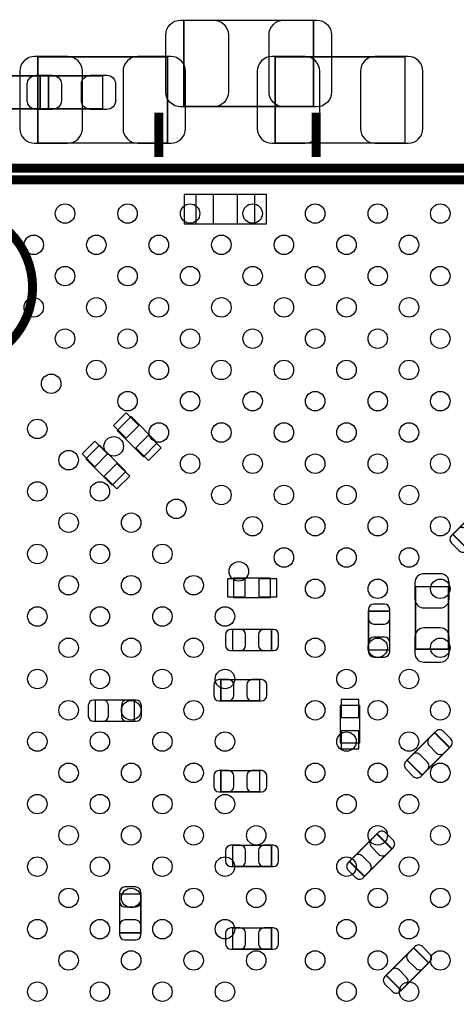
# Model space of a CAD drawing. Extents: x -23 to 100, y -8 to 64.
# Tile 9 of 15: x 26 to 33, y 23 to 39. Entities that reach past the tile are written whole.
import ezdxf

# ---------------------------------------------------------------- set-up
doc = ezdxf.new("R2010")
doc.units = 0
for name, color, linetype in [('PG_ASSEMBLY_BOTTOM', 43, 'CONTINUOUS'), ('PG_ASSEMBLY_TOP', 253, 'CONTINUOUS'), ('PIN_BOTTOM', 211, 'CONTINUOUS'), ('PIN_TOP', 173, 'CONTINUOUS')]:
    doc.layers.add(name, color=color, linetype=linetype)

msp = doc.modelspace()

# ---------------------------------------------------------------- linework, layer by layer
at = {"layer": 'PG_ASSEMBLY_BOTTOM', "const_width": 0.024892}
for points in [[(28.17876, 37.39388), (28.17876, 38.853872), (25.978612, 38.853872), (25.978612, 37.39388), (28.17876, 37.39388)], [(30.004766, 38.853872), (30.004766, 37.39388), (32.204914, 37.39388), (32.204914, 38.853872), (30.004766, 38.853872)], [(33.73628, 30.966918), (33.481518, 31.22168), (33.01492, 30.755082), (33.269682, 30.50032), (33.73628, 30.966918)], [(32.384492, 28.806902), (32.944308, 28.806902), (32.944308, 29.867098), (32.384492, 29.867098), (32.384492, 28.806902)], [(31.586424, 28.792932), (31.946596, 28.792932), (31.946596, 29.452824), (31.586424, 29.452824), (31.586424, 28.792932)], [(29.942282, 28.782518), (29.942282, 29.14269), (29.28239, 29.14269), (29.28239, 28.782518), (29.942282, 28.782518)], [(29.74213, 27.93111), (29.74213, 28.291282), (29.082238, 28.291282), (29.082238, 27.93111), (29.74213, 27.93111)], [(27.61488, 27.583384), (27.61488, 27.943556), (26.954988, 27.943556), (26.954988, 27.583384), (27.61488, 27.583384)], [(32.240728, 26.925524), (32.49549, 26.670762), (32.962088, 27.13736), (32.707326, 27.392122), (32.240728, 26.925524)], [(29.74213, 26.386536), (29.74213, 26.746708), (29.082238, 26.746708), (29.082238, 26.386536), (29.74213, 26.386536)], [(31.983934, 25.41905), (31.729172, 25.673812), (31.262574, 25.207214), (31.517336, 24.952452), (31.983934, 25.41905)], [(29.942282, 25.1206), (29.942282, 25.480772), (29.28239, 25.480772), (29.28239, 25.1206), (29.942282, 25.1206)], [(27.366468, 23.994872), (27.72664, 23.994872), (27.72664, 24.654764), (27.366468, 24.654764), (27.366468, 23.994872)], [(29.942282, 23.719028), (29.942282, 24.0792), (29.28239, 24.0792), (29.28239, 23.719028), (29.942282, 23.719028)], [(32.606742, 23.487634), (32.35198, 23.742396), (31.885382, 23.275798), (32.140144, 23.021036), (32.606742, 23.487634)]]:
    msp.add_lwpolyline(points, dxfattribs=at)
at = {"layer": 'PG_ASSEMBLY_BOTTOM'}
for points in [[(29.659326, 36.521136), (28.659074, 36.521136), (28.659074, 36.021264), (29.659326, 36.021264), (29.659326, 36.521136)], [(27.32659, 32.517588), (27.771852, 32.072326), (28.005278, 32.305752), (27.560016, 32.751014), (27.32659, 32.517588)], [(26.79319, 32.034988), (27.238452, 31.589726), (27.471878, 31.823152), (27.026616, 32.268414), (26.79319, 32.034988)], [(29.297376, 29.68117), (29.927296, 29.68117), (29.927296, 30.01137), (29.297376, 30.01137), (29.297376, 29.68117)], [(31.107634, 27.84983), (31.107634, 27.21991), (31.437834, 27.21991), (31.437834, 27.84983), (31.107634, 27.84983)]]:
    msp.add_lwpolyline(points, dxfattribs=at)
at = {"layer": 'PG_ASSEMBLY_TOP'}
for points, const_width in [([(28.454604, 38.011608), (28.454604, 39.4716), (30.654752, 39.4716), (30.654752, 38.011608), (28.454604, 38.011608)], 0.024892), ([(26.158698, 38.532308), (26.158698, 37.972492), (25.098502, 37.972492), (25.098502, 38.532308), (26.158698, 38.532308)], 0.024892), ([(26.01849, 37.972492), (26.01849, 38.532308), (27.078686, 38.532308), (27.078686, 37.972492), (26.01849, 37.972492)], 0.024892), ([(28.029662, 37.90442), (28.029662, 37.154358)], 0.1524), ([(30.696662, 37.90442), (30.696662, 37.154358)], 0.1524), ([(23.816564, 36.967414), (51.54676, 36.967414), (51.54676, 7.967218), (22.546564, 7.967218), (22.546564, 35.697414), (23.816564, 36.967414)], 0.1524)]:
    msp.add_lwpolyline(points, dxfattribs=dict(at, const_width=const_width))
at = {"layer": 'PG_ASSEMBLY_TOP', "const_width": 0.1524}
for points in [[(23.246588, 8.16737), (50.846736, 8.16737, 0.414127), (51.346608, 8.667242), (51.346608, 36.26739, 0.414127), (50.846736, 36.767262), (24.016716, 36.767262), (22.746716, 35.497262), (22.746716, 8.667242, 0.414127), (23.246588, 8.16737)], [(25.889712, 34.946844, 0.999963), (23.284688, 34.946844, 1.000037), (25.889712, 34.946844)]]:
    msp.add_lwpolyline(points, format="xyb", dxfattribs=at)
at = {"layer": 'PIN_BOTTOM'}
for points in [[(25.923748, 37.3888), (26.483564, 37.3888, 0.414709), (26.733754, 37.63899), (26.733754, 38.608762, 0.414709), (26.483564, 38.858952), (25.923748, 38.858952, 0.414709), (25.673558, 38.608762), (25.673558, 37.63899, 0.414709)], [(28.233624, 38.858952), (27.673808, 38.858952, 0.414709), (27.423618, 38.608762), (27.423618, 37.63899, 0.414709), (27.673808, 37.3888), (28.233624, 37.3888, 0.414709), (28.483814, 37.63899), (28.483814, 38.608762, 0.414709)], [(29.949902, 37.3888), (30.509718, 37.3888, 0.414709), (30.759908, 37.63899), (30.759908, 38.608762, 0.414709), (30.509718, 38.858952), (29.949902, 38.858952, 0.414709), (29.699712, 38.608762), (29.699712, 37.63899, 0.414709)], [(32.259778, 38.858952), (31.699962, 38.858952, 0.414709), (31.449772, 38.608762), (31.449772, 37.63899, 0.414709), (31.699962, 37.3888), (32.259778, 37.3888, 0.414709), (32.509968, 37.63899), (32.509968, 38.608762, 0.414709)], [(33.2486, 30.479238), (33.36163, 30.592268, 0.414276), (33.361376, 30.719776), (33.234376, 30.846776, 0.414276), (33.106868, 30.84703), (32.993838, 30.734, 0.414276), (32.994092, 30.606492), (33.121092, 30.479492, 0.414276)], [(32.374332, 29.936948), (32.374332, 29.65704, 0.414846), (32.524446, 29.506926), (32.804354, 29.506926, 0.414846), (32.954468, 29.65704), (32.954468, 29.936948, 0.414846), (32.804354, 30.087062), (32.524446, 30.087062, 0.414846)], [(31.586424, 29.482796), (31.586424, 29.322776, 0.413587), (31.676594, 29.23286), (31.856426, 29.23286, 0.413587), (31.946596, 29.322776), (31.946596, 29.482796, 0.413587), (31.856426, 29.572712), (31.676594, 29.572712, 0.413587)], [(29.252418, 28.782518), (29.412438, 28.782518, 0.413587), (29.502354, 28.872688), (29.502354, 29.05252, 0.413587), (29.412438, 29.14269), (29.252418, 29.14269, 0.413587), (29.162502, 29.05252), (29.162502, 28.872688, 0.413587)], [(29.972254, 29.14269), (29.812234, 29.14269, 0.413587), (29.722318, 29.05252), (29.722318, 28.872688, 0.413587), (29.812234, 28.782518), (29.972254, 28.782518, 0.413587), (30.06217, 28.872688), (30.06217, 29.05252, 0.413587)], [(32.954468, 28.737052), (32.954468, 29.01696, 0.414846), (32.804354, 29.167074), (32.524446, 29.167074, 0.414846), (32.374332, 29.01696), (32.374332, 28.737052, 0.414846), (32.524446, 28.586938), (32.804354, 28.586938, 0.414846)], [(31.946596, 28.76296), (31.946596, 28.92298, 0.413587), (31.856426, 29.012896), (31.676594, 29.012896, 0.413587), (31.586424, 28.92298), (31.586424, 28.76296, 0.413587), (31.676594, 28.673044), (31.856426, 28.673044, 0.413587)], [(29.052266, 27.93111), (29.212286, 27.93111, 0.413587), (29.302202, 28.02128), (29.302202, 28.201112, 0.413587), (29.212286, 28.291282), (29.052266, 28.291282, 0.413587), (28.96235, 28.201112), (28.96235, 28.02128, 0.413587)], [(29.772102, 28.291282), (29.612082, 28.291282, 0.413587), (29.522166, 28.201112), (29.522166, 28.02128, 0.413587), (29.612082, 27.93111), (29.772102, 27.93111, 0.413587), (29.862018, 28.02128), (29.862018, 28.201112, 0.413587)], [(26.925016, 27.583384), (27.085036, 27.583384, 0.413587), (27.174952, 27.673554), (27.174952, 27.853386, 0.413587), (27.085036, 27.943556), (26.925016, 27.943556, 0.413587), (26.8351, 27.853386), (26.8351, 27.673554, 0.413587)], [(27.644852, 27.943556), (27.484832, 27.943556, 0.413587), (27.394916, 27.853386), (27.394916, 27.673554, 0.413587), (27.484832, 27.583384), (27.644852, 27.583384, 0.413587), (27.734768, 27.673554), (27.734768, 27.853386, 0.413587)], [(32.728408, 27.413204), (32.615378, 27.300174, 0.414276), (32.615632, 27.172666), (32.742632, 27.045666, 0.414276), (32.87014, 27.045412), (32.98317, 27.158442, 0.414276), (32.982916, 27.28595), (32.855916, 27.41295, 0.414276)], [(32.474408, 26.64968), (32.587438, 26.76271, 0.414276), (32.587184, 26.890218), (32.460184, 27.017218, 0.414276), (32.332676, 27.017472), (32.219646, 26.904442, 0.414276), (32.2199, 26.776934), (32.3469, 26.649934, 0.414276)], [(29.052266, 26.386536), (29.212286, 26.386536, 0.413587), (29.302202, 26.476706), (29.302202, 26.656538, 0.413587), (29.212286, 26.746708), (29.052266, 26.746708, 0.413587), (28.96235, 26.656538), (28.96235, 26.476706, 0.413587)], [(29.772102, 26.746708), (29.612082, 26.746708, 0.413587), (29.522166, 26.656538), (29.522166, 26.476706, 0.413587), (29.612082, 26.386536), (29.772102, 26.386536, 0.413587), (29.862018, 26.476706), (29.862018, 26.656538, 0.413587)], [(31.750254, 25.694894), (31.637224, 25.581864, 0.414276), (31.637478, 25.454356), (31.764478, 25.327356, 0.414276), (31.891986, 25.327102), (32.005016, 25.440132, 0.414276), (32.004762, 25.56764), (31.877762, 25.69464, 0.414276)], [(29.252418, 25.1206), (29.412438, 25.1206, 0.413587), (29.502354, 25.21077), (29.502354, 25.390602, 0.413587), (29.412438, 25.480772), (29.252418, 25.480772, 0.413587), (29.162502, 25.390602), (29.162502, 25.21077, 0.413587)], [(29.972254, 25.480772), (29.812234, 25.480772, 0.413587), (29.722318, 25.390602), (29.722318, 25.21077, 0.413587), (29.812234, 25.1206), (29.972254, 25.1206, 0.413587), (30.06217, 25.21077), (30.06217, 25.390602, 0.413587)], [(31.496254, 24.93137), (31.609284, 25.0444, 0.414276), (31.60903, 25.171908), (31.48203, 25.298908, 0.414276), (31.354522, 25.299162), (31.241492, 25.186132, 0.414276), (31.241746, 25.058624), (31.368746, 24.931624, 0.414276)], [(27.366468, 24.684736), (27.366468, 24.524716, 0.413587), (27.456638, 24.4348), (27.63647, 24.4348, 0.413587), (27.72664, 24.524716), (27.72664, 24.684736, 0.413587), (27.63647, 24.774652), (27.456638, 24.774652, 0.413587)], [(27.72664, 23.9649), (27.72664, 24.12492, 0.413587), (27.63647, 24.214836), (27.456638, 24.214836, 0.413587), (27.366468, 24.12492), (27.366468, 23.9649, 0.413587), (27.456638, 23.874984), (27.63647, 23.874984, 0.413587)], [(29.252418, 23.719028), (29.412438, 23.719028, 0.413587), (29.502354, 23.809198), (29.502354, 23.98903, 0.413587), (29.412438, 24.0792), (29.252418, 24.0792, 0.413587), (29.162502, 23.98903), (29.162502, 23.809198, 0.413587)], [(29.972254, 24.0792), (29.812234, 24.0792, 0.413587), (29.722318, 23.98903), (29.722318, 23.809198, 0.413587), (29.812234, 23.719028), (29.972254, 23.719028, 0.413587), (30.06217, 23.809198), (30.06217, 23.98903, 0.413587)], [(32.373062, 23.763478), (32.260032, 23.650448, 0.414276), (32.260286, 23.52294), (32.387286, 23.39594, 0.414276), (32.514794, 23.395686), (32.627824, 23.508716, 0.414276), (32.62757, 23.636224), (32.50057, 23.763224, 0.414276)], [(32.119062, 22.999954), (32.232092, 23.112984, 0.414276), (32.231838, 23.240492), (32.104838, 23.367492, 0.414276), (31.97733, 23.367746), (31.8643, 23.254716, 0.414276), (31.864554, 23.127208), (31.991554, 23.000208, 0.414276)]]:
    msp.add_lwpolyline(points, format="xyb", close=True, dxfattribs=at)
for points in [[(28.459049, 36.021137), (28.959175, 36.021137), (28.959175, 36.521263), (28.459049, 36.521263)], [(29.359225, 36.021137), (29.859351, 36.021137), (29.859351, 36.521263), (29.359225, 36.521263)], [(27.477212, 32.815918), (27.261686, 32.600392), (27.477212, 32.384866), (27.692738, 32.600392)], [(27.854656, 32.438474), (27.63913, 32.222948), (27.854656, 32.007422), (28.070182, 32.222948)], [(26.943812, 32.333318), (26.728286, 32.117792), (26.943812, 31.902266), (27.159338, 32.117792)], [(27.321256, 31.955874), (27.10573, 31.740348), (27.321256, 31.524822), (27.536782, 31.740348)], [(29.192982, 29.99867), (29.192982, 29.69387), (29.497782, 29.69387), (29.497782, 29.99867)], [(29.72689, 29.99867), (29.72689, 29.69387), (30.03169, 29.69387), (30.03169, 29.99867)], [(31.425134, 27.954224), (31.120334, 27.954224), (31.120334, 27.649424), (31.425134, 27.649424)], [(31.425134, 27.420316), (31.120334, 27.420316), (31.120334, 27.115516), (31.425134, 27.115516)]]:
    msp.add_lwpolyline(points, close=True, dxfattribs=at)
at = {"layer": 'PIN_TOP'}
for points in [[(28.39974, 39.47668), (28.959556, 39.47668, -0.414709), (29.209746, 39.22649), (29.209746, 38.256718, -0.414709), (28.959556, 38.006528), (28.39974, 38.006528, -0.414709), (28.14955, 38.256718), (28.14955, 39.22649, -0.414709)], [(30.709616, 38.006528), (30.1498, 38.006528, -0.414709), (29.89961, 38.256718), (29.89961, 39.22649, -0.414709), (30.1498, 39.47668), (30.709616, 39.47668, -0.414709), (30.959806, 39.22649), (30.959806, 38.256718, -0.414709)], [(26.228548, 37.962332), (25.94864, 37.962332, -0.414846), (25.798526, 38.112446), (25.798526, 38.392354, -0.414846), (25.94864, 38.542468), (26.228548, 38.542468, -0.414846), (26.378662, 38.392354), (26.378662, 38.112446, -0.414846)], [(25.94864, 38.542468), (26.228548, 38.542468, -0.414846), (26.378662, 38.392354), (26.378662, 38.112446, -0.414846), (26.228548, 37.962332), (25.94864, 37.962332, -0.414846), (25.798526, 38.112446), (25.798526, 38.392354, -0.414846)], [(27.148536, 37.962332), (26.868628, 37.962332, -0.414846), (26.718514, 38.112446), (26.718514, 38.392354, -0.414846), (26.868628, 38.542468), (27.148536, 38.542468, -0.414846), (27.29865, 38.392354), (27.29865, 38.112446, -0.414846)]]:
    msp.add_lwpolyline(points, format="xyb", close=True, dxfattribs=at)
for centre in [(26.44013, 36.195254), (27.500834, 36.195254), (28.561284, 36.195254), (29.621988, 36.195254), (30.682692, 36.195254), (31.743396, 36.195254), (32.8041, 36.195254), (25.909778, 35.664902), (26.970482, 35.664902), (28.031186, 35.664902), (29.091636, 35.664902), (30.15234, 35.664902), (31.213044, 35.664902), (32.273748, 35.664902), (26.44013, 35.13455), (27.500834, 35.13455), (28.561284, 35.13455), (29.621988, 35.13455), (30.682692, 35.13455), (31.743396, 35.13455), (32.8041, 35.13455), (25.909778, 34.604198), (26.970482, 34.604198), (28.031186, 34.604198), (29.091636, 34.604198), (30.15234, 34.604198), (31.213044, 34.604198), (32.273748, 34.604198), (26.44013, 34.073846), (27.500834, 34.073846), (28.561284, 34.073846), (29.621988, 34.073846), (30.682692, 34.073846), (31.743396, 34.073846), (32.8041, 34.073846), (26.970482, 33.543494), (28.031186, 33.543494), (29.091636, 33.543494), (30.15234, 33.543494), (31.213044, 33.543494), (32.273748, 33.543494), (26.20518, 33.308798), (27.500834, 33.013142), (28.561284, 33.013142), (29.621988, 33.013142), (30.682692, 33.013142), (31.743396, 33.013142), (32.8041, 33.013142), (25.970484, 32.543496), (28.031186, 32.48279), (29.091636, 32.48279), (30.15234, 32.48279), (31.213044, 32.48279), (32.273748, 32.48279), (27.265884, 32.248094), (26.500836, 32.013144), (28.561284, 31.952692), (29.621988, 31.952692), (30.682692, 31.952692), (31.743396, 31.952692), (32.8041, 31.952692), (25.970484, 31.482792), (27.031188, 31.482792), (29.091636, 31.42234), (30.15234, 31.42234), (31.213044, 31.42234), (32.273748, 31.42234), (28.326588, 31.18739), (26.500836, 30.952694), (27.561286, 30.952694), (29.621988, 30.891988), (30.682692, 30.891988), (31.743396, 30.891988), (32.8041, 30.891988), (25.970484, 30.422342), (27.031188, 30.422342), (28.091638, 30.422342), (30.15234, 30.361636), (31.213044, 30.361636), (32.273748, 30.361636), (29.387292, 30.126686), (26.500836, 29.89199), (27.561286, 29.89199), (28.62199, 29.89199), (30.682692, 29.831284), (31.743396, 29.831284), (32.8041, 29.831284), (25.970484, 29.361638), (27.031188, 29.361638), (28.091638, 29.361638), (29.152342, 29.361638), (26.500836, 28.831286), (27.561286, 28.831286), (28.62199, 28.831286), (30.682692, 28.831286), (31.743396, 28.831286), (32.8041, 28.831286), (25.970484, 28.300934), (27.031188, 28.300934), (28.091638, 28.300934), (29.152342, 28.300934), (31.213044, 28.300934), (32.273748, 28.300934), (26.500836, 27.770582), (27.561286, 27.770582), (28.62199, 27.770582), (30.682692, 27.770582), (31.743396, 27.770582), (32.8041, 27.770582), (25.970484, 27.24023), (27.031188, 27.24023), (28.091638, 27.24023), (29.152342, 27.24023), (31.213044, 27.24023), (32.273748, 27.24023), (26.500836, 26.709878), (27.561286, 26.709878), (28.62199, 26.709878), (30.682692, 26.709878), (31.743396, 26.709878), (32.8041, 26.709878), (25.970484, 26.179526), (27.031188, 26.179526), (28.091638, 26.179526), (29.152342, 26.179526), (31.213044, 26.179526), (32.273748, 26.179526), (26.500836, 25.649428), (27.561286, 25.649428), (28.62199, 25.649428), (29.682694, 25.649428), (30.682692, 25.649428), (31.743396, 25.649428), (32.8041, 25.649428), (25.970484, 25.118822), (27.031188, 25.118822), (28.091638, 25.118822), (29.152342, 25.118822), (31.213044, 25.118822), (32.273748, 25.118822), (26.500836, 24.588724), (27.561286, 24.588724), (28.62199, 24.588724), (29.682694, 24.588724), (30.682692, 24.588724), (31.743396, 24.588724), (32.8041, 24.588724), (25.970484, 24.058372), (27.031188, 24.058372), (28.091638, 24.058372), (29.152342, 24.058372), (31.213044, 24.058372), (32.273748, 24.058372), (26.500836, 23.52802), (27.561286, 23.52802), (28.62199, 23.52802), (29.682694, 23.52802), (30.682692, 23.52802), (31.743396, 23.52802), (32.8041, 23.52802), (25.970484, 22.997668), (27.031188, 22.997668), (28.091638, 22.997668), (29.152342, 22.997668), (31.213044, 22.997668), (32.273748, 22.997668)]:
    msp.add_circle(centre, 0.1651, dxfattribs=at)

doc.saveas('drawing.dxf')
